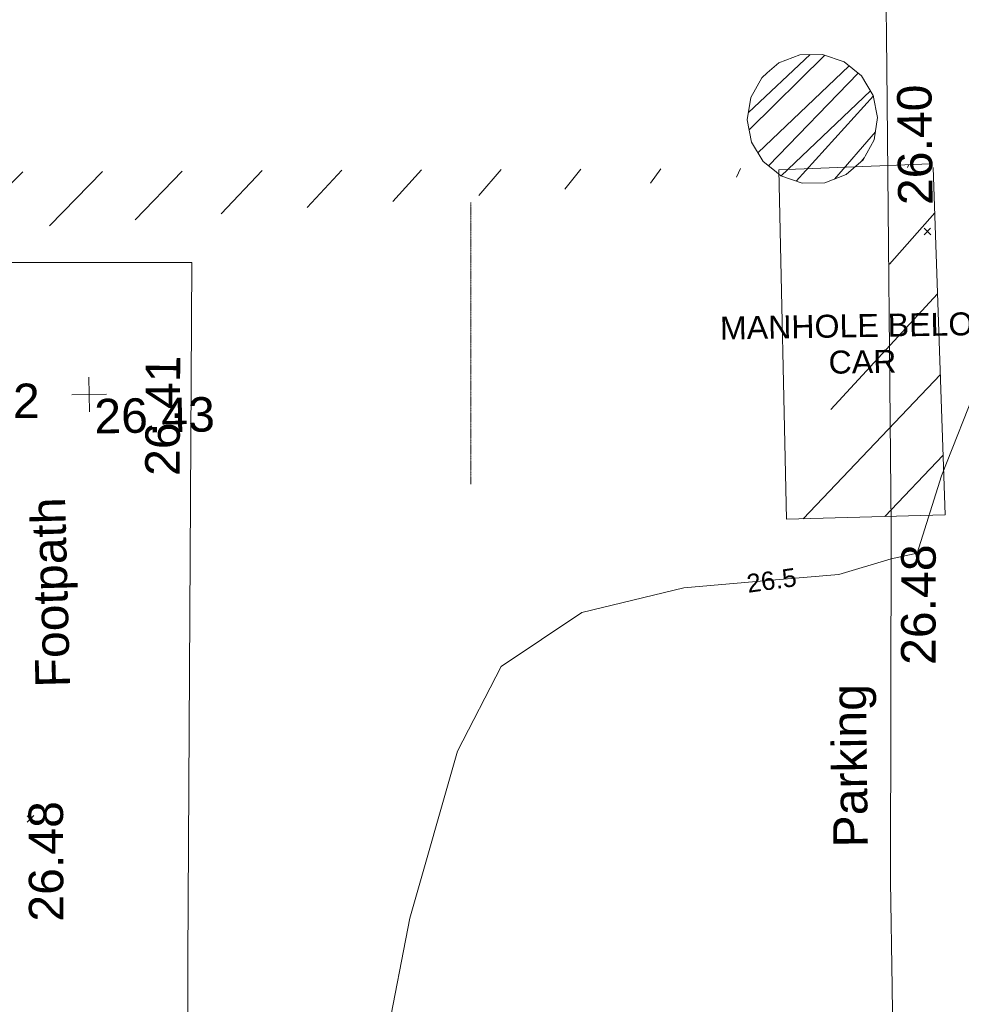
# Model space of a CAD drawing. Header units: millimetres. Extents: x -290717 to 520720, y -103372 to 287762.
# Tile 234 of 256: x 57022 to 67262, y 8956 to 19664. Entities that reach past the tile are written whole.
import ezdxf

# ---------------------------------------------------------------- set-up
doc = ezdxf.new("R2010")
doc.units = ezdxf.units.MM
for name, pattern in [('Dash', [6, 3, -3]), ('IMPORT-HIDDEN2 _3_', [4762.5, 3175, -1587.5]), ('IMPORT-UG_ELEC_STREET LIGHTING_QLB2 _2_', [2700, 1500, -300.0000000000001, 0, -250, 150, -300.0000000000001, 0, -200])]:
    doc.linetypes.add(name, pattern=pattern)
for name, color, linetype, lineweight, true_color in [('00_UAV_CONCRETE', 9, 'Continuous', 9, 0x808080), ('00_UAV_FOOTPATH', 7, 'Continuous', 9, 0xa50000), ('00_UAV_LEVEL_SPOT', 7, 'Continuous', 9, 0x666666), ('00_UAV_PARKING', 4, 'Continuous', 9, 0x00ffff), ('01_DTM_CONTOUR_MNR', 7, 'Continuous', 9, 0xa5a552), ('01_DTM_CONTOUR_MNR_LABELS', 7, 'Continuous', 9, 0xa5a552), ('12333-PUM-2D-U-0001-C01 - Rev2_REVIT IMPORT_dwg', 7, 'Continuous', 9, 0x767676), ('A_RHA_Line-RoomAreaSeperator', 4, 'Dash', 9, 0x00ffff), ('PUM-CHAMBER EXTENTS', 6, 'IMPORT-HIDDEN2 _3_', 9, 0xff00ff), ('PUM-UNABLE TO SURVEY', 190, 'Continuous', 9, 0x7f00ff)]:
    doc.layers.add(name, color=color, linetype=linetype, lineweight=lineweight, true_color=true_color)
doc.layers.add('GEN-TEXT', color=7, linetype='Continuous', lineweight=9)
doc.styles.add('Arial_1', font='arial.ttf', dxfattribs={"height": 250})
doc.styles.add('Swis721 Lt BT_1', font='swissl.ttf', dxfattribs={"height": 200})
doc.styles.add('Swis721 Lt BT_2', font='swissl.ttf', dxfattribs={"height": 375})

# ---------------------------------------------------------------- blocks, each defined once
blk = doc.blocks.new('12333-PUM-2D-U-0001-C01 - Rev2_REVIT IMPORT_dwg_UAV-2077255-Site Location Plan Existing')
at = {"layer": '00_UAV_LEVEL_SPOT', "color": 254, "true_color": 0xcccccc, "flags": 128}
for points in [[(500.0000000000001, 0), (0, 0), (0, 500.0000000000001)], [(0, -500.0000000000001), (0, 0), (-500.0000000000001, 0)]]:
    blk.add_lwpolyline(points, dxfattribs=at)
blk = doc.blocks.new('12333-PUM-2D-U-0001-C01 - Rev2_REVIT IMPORT_dwg_MGS62954_T2_Galway_ITM_3d_Rev1-2077680-Site Location Plan Existing')
at = {"layer": '00_UAV_CONCRETE', "color": 254, "true_color": 0xcccccc, "flags": 128}
blk.add_lwpolyline([(533960967.6665001, 725563844.2555001), (533960862.5970775, 725558845.472652), (533960842.6665, 725557897.2555), (533960788.7306634, 725553846.0748692), (533960788.6665002, 725553841.2555001), (533965682.6665001, 725553755.2555001)], dxfattribs=at)
at = {"layer": '00_UAV_PARKING', "color": 254, "true_color": 0xcccccc, "flags": 128}
for points in [[(533960967.6665001, 725563844.2555001), (533961082.5783217, 725568842.837552), (533961141.7295001, 725571415.8715), (533958715.8780045, 725571456.1563985)], [(533968742.7295001, 725574397.8715), (533968735.0546699, 725573401.5320109), (533968696.6065001, 725568410.2255001), (533968696.4523575, 725568402.2943459), (533968621.6065, 725564551.2255), (533968617.9209326, 725563405.014047), (533968611.6065, 725561441.2255), (533968549.087288, 725558406.265081), (533968521.6065, 725557072.2255), (533968465.6065001, 725553669.2255002), (533968203.7158793, 725553677.3214166), (533965682.6664901, 725553755.2555003)]]:
    blk.add_lwpolyline(points, dxfattribs=at)
at = {"layer": '01_DTM_CONTOUR_MNR', "color": 254, "true_color": 0xcccccc, "flags": 128}
blk.add_lwpolyline([(533963114.0716934, 725562960.0630625), (533963386.6357023, 725564245.1007825), (533963936.447293, 725566051.9751492), (533964430.0000002, 725566962.4836603), (533965314.6153848, 725567535.3846155), (533966430.0000002, 725567785.737052), (533967385.0057199, 725567850.2782388), (533968118.0332533, 725567899.8176978), (533968690.0000002, 725568060.0000001), (533968972.1390121, 725568115.9647456), (533969251.5623379, 725568952.1607071), (533970107.7597438, 725571012.4090067), (533970490, 725571220.0000001), (533972370.0000001, 725572560.0000002), (533973160.2144932, 725573483.1445942), (533973759.2629704, 725573871.5912013)], dxfattribs=at)
at = {"xscale": 0.375, "yscale": 0.375, "zscale": 0.375}
blk.add_blockref('12333-PUM-2D-U-0001-C01 - Rev2_REVIT IMPORT_dwg_UAV-2077255-Site Location Plan Existing', (533960000.0000001, 725570000), dxfattribs=at)
at = {"layer": '00_UAV_CONCRETE', "color": 251, "true_color": 0x666666, "insert": (533959245.4370162, 725564277.8989619), "char_height": 375, "width": 1495.902363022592, "attachment_point": 1, "rotation": 89.21213707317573, "line_spacing_factor": 1.005061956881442, "style": 'Swis721 Lt BT_2'}
blk.add_mtext('26.48', dxfattribs=at)
at = {"layer": '00_UAV_FOOTPATH', "color": 251, "true_color": 0x666666, "char_height": 375, "attachment_point": 1, "line_spacing_factor": 1.005061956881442, "style": 'Swis721 Lt BT_2'}
for s, insert, width, rotation in [('26.42', (533958154.3324873, 725570154.2746619), 1495.902363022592, 358.7979457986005), ('Footpath', (533959362.0925547, 725566818.2868403), 2436.183848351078, 90.5259575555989)]:
    blk.add_mtext(s, dxfattribs=dict(at, insert=insert, width=width, rotation=rotation))
at = {"layer": '00_UAV_LEVEL_SPOT', "insert": (533960051.8765643, 725569949.1441548), "char_height": 375, "width": 1495.902363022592, "attachment_point": 1, "line_spacing_factor": 1.005061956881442, "style": 'Swis721 Lt BT_2'}
blk.add_mtext('26.43', dxfattribs=at)
at = {"layer": '00_UAV_PARKING', "color": 251, "true_color": 0x666666, "char_height": 375, "attachment_point": 1, "line_spacing_factor": 1.005061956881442, "style": 'Swis721 Lt BT_2'}
for s, insert, width, rotation in [('26.40', (533968832.9225905, 725571903.5341206), 1495.902363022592, 89.5586577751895), ('26.41', (533960593.2252265, 725569104.1532856), 1495.902363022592, 88.68306594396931), ('26.48', (533968776.7823598, 725566905.2878411), 1495.902363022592, 88.88659171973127), ('Parking', (533968006.959736, 725564930.7857432), 2037.276551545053, 89.71124799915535)]:
    blk.add_mtext(s, dxfattribs=dict(at, insert=insert, width=width, rotation=rotation))
at = {"layer": '01_DTM_CONTOUR_MNR_LABELS', "color": 251, "true_color": 0x666666, "insert": (533967372.9087117, 725567949.0338944), "char_height": 200, "width": 620.5117196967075, "attachment_point": 2, "rotation": 6.983617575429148, "line_spacing_factor": 1.005061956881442, "style": 'Swis721 Lt BT_1'}
blk.add_mtext('26.5', dxfattribs=at)
blk = doc.blocks.new('12333-PUM-2D-U-0001-C01 - Rev2_REVIT IMPORT_dwg-1620468-Site Location Plan Existing')
at = {"layer": 'PUM-CHAMBER EXTENTS', "true_color": 0xffaaff}
h = blk.add_hatch(dxfattribs=at)
h.set_pattern_fill('FP_3', color=211, style=0, pattern_type=2)
h.set_pattern_definition([(45, (-533641079.65, -725615854.3560001), (-265.1650429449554, 265.1650429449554), []), (45, (-533640902.873, -725615854.3560001), (-265.1650429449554, 265.1650429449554), [])])
h.paths.add_polyline_path([(326714.4840119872, -43691.31622579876), (326960.6598727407, -43691.31622579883), (327191.9895125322, -43607.11912263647), (327380.5711626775, -43448.88032949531), (327503.6590930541, -43235.68578029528), (327546.4070827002, -42993.24988399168), (327503.6590930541, -42750.81398768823), (327380.3118385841, -42537.40183974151), (327191.9895125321, -42379.3806453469), (326960.6598727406, -42295.1835421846), (326714.4840119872, -42295.18354218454), (326483.1543721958, -42379.3806453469), (326294.5727220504, -42537.61943848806), (326171.4847916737, -42750.81398768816), (326128.7368020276, -42993.24988399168), (326171.4847916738, -43235.68578029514), (326294.5727220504, -43448.88032949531), (326483.1543721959, -43607.11912263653), (326702.0833553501, -43686.80275589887)])
at = {"layer": 'PUM-UNABLE TO SURVEY', "true_color": 0xffffd4}
h = blk.add_hatch(dxfattribs=at)
h.set_pattern_fill('FP_12', style=0, pattern_type=2)
h.set_pattern_definition([(45, (-533641079.65, -725615854.3560001), (-441.9417382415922, 441.9417382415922), [])])
h.paths.add_polyline_path([(326478.3501528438, -47344.35617865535), (328206.3501528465, -47326.35617861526), (328142.3501528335, -43547.35617863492), (328091.7662228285, -43549.07168536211), (326658.1005207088, -46921.52427775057)])
h.paths.add_polyline_path([(309585.35015292, -44172.35617863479), (312328.3501529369, -43797.35617863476), (312393.1752969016, -43334.82625065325), (309787.8046947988, -43307.39784615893)])
h.paths.add_polyline_path([(314779.3501529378, -44213.35617871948), (326462.0334655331, -43589.39657766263), (326383.6476485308, -43523.62306753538), (314841.3851631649, -43377.55991282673)])
h.paths.add_polyline_path([(307725.350152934, -43762.35617871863), (307835.9248455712, -43273.32765665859), (295233.1174567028, -43103.25692144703), (295185.5180985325, -43284.19489728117), (295072.2903490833, -43453.65219968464), (306554.5280522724, -43733.79095838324)])
h.paths.add_polyline_path([(294119.6921323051, -43430.41111298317), (294001.2953490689, -43238.49801812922), (293971.0063920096, -43086.22514828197), (287813.7425422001, -43010.99387663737), (287764.3501529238, -43275.35617863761), (294002.5302771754, -43427.55264780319)])
h.paths.add_polyline_path([(285829.3501528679, -42976.35617863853), (287815.2071889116, -43003.15466533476), (288485.3501528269, -39416.35617869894), (286593.3501528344, -39066.35617872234), (285891.298634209, -42659.31617595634)])
h.paths.add_polyline_path([(307835.9248455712, -43273.32765665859), (309792.0119898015, -43289.42277623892), (310569.3501528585, -39968.35617860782), (308707.3501528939, -39419.35617860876), (307846.7125196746, -43225.61801595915)])
h.paths.add_polyline_path([(312393.1752969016, -43334.82625065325), (314842.1040966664, -43367.87373829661), (315075.3501529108, -40225.35617870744), (312876.3501528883, -39887.35617871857), (312397.3485885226, -43305.04966400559)])
h.paths.add_polyline_path([(327259.4069556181, -43550.54917098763), (327362.8666276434, -43536.83730517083), (327277.1270130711, -43535.68027730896)])
h.paths.add_polyline_path([(327486.2405992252, -43538.50219628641), (328092.8627164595, -43546.49237221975), (328110.350152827, -43505.35617861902), (327489.913348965, -43538.30713914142)])
h.paths.add_polyline_path([(284750.598907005, -42477.65479609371), (285640.3501528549, -38415.35617865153), (283840.3501529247, -38054.35617861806), (283045.3501528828, -42103.35617861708), (283976.1148794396, -42307.65713441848)])
at = {"layer": 'GEN-TEXT', "color": 253, "true_color": 0xaaaaaa}
for p, q in [((328030.5061350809, -44276.64751640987), (328101.2168132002, -44205.93683829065)), ((328101.2168132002, -44276.64751640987), (328030.5061350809, -44205.93683829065)), ((318166.9948138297, -50494.71151770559), (318237.7054919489, -50424.00083958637)), ((318237.7054919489, -50494.71151770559), (318166.9948138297, -50424.00083958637))]:
    blk.add_line(p, q, dxfattribs=at)
at = {"layer": 'PUM-CHAMBER EXTENTS', "color": 211, "linetype": 'Continuous', "true_color": 0xffaaff, "flags": 128}
blk.add_lwpolyline([(327546.4070827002, -42993.24988399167), (327503.6590930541, -42750.81398768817), (327380.5711626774, -42537.61943848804), (327380.311838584, -42537.40183974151), (327191.989512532, -42379.38064534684), (326960.6598727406, -42295.18354218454), (326714.4840119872, -42295.18354218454), (326483.1543721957, -42379.38064534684), (326355.4064929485, -42486.5738437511), (326294.5727220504, -42537.61943848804), (326171.4847916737, -42750.81398768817), (326128.7368020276, -42993.24988399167), (326171.4847916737, -43235.68578029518), (326294.5727220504, -43448.8803294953), (326414.7539878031, -43549.72438537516), (326483.1543721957, -43607.11912263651), (326714.4840119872, -43691.31622579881), (326960.6598727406, -43691.31622579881), (327191.989512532, -43607.11912263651), (327380.5711626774, -43448.8803294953), (327503.6590930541, -43235.68578029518)], close=True, dxfattribs=at)
at = {"layer": 'PUM-UNABLE TO SURVEY', "color": 7, "true_color": 0xffffd4, "flags": 128}
blk.add_lwpolyline([(328110.3501528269, -43505.35617861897), (326462.3501528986, -43542.35617863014), (326478.3501528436, -47344.3561786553), (328206.3501528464, -47326.35617861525), (328142.3501528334, -43547.3561786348)], dxfattribs=at)
blk.add_blockref('12333-PUM-2D-U-0001-C01 - Rev2_REVIT IMPORT_dwg_MGS62954_T2_Galway_ITM_3d_Rev1-2077680-Site Location Plan Existing', (-533641079.6498471, -725615854.3561786))
at = {"layer": 'PUM-UNABLE TO SURVEY', "color": 51, "true_color": 0xffff7f, "insert": (327335.0489523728, -45127.48750479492), "char_height": 250, "width": 3682.086025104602, "attachment_point": 2, "line_spacing_factor": 0.9417779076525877, "style": 'Arial_1'}
blk.add_mtext('MANHOLE BELOW\\PCAR', dxfattribs=at)

msp = doc.modelspace()

# ---------------------------------------------------------------- linework, layer by layer
at = {"layer": 'A_RHA_Line-RoomAreaSeperator'}
for q in [(61929.50000007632, 17677.22878646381), (61929.50000007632, 17612.99999962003)]:
    msp.add_line((61929.50000007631, 14612.99999962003), q, dxfattribs=at)

# ---------------------------------------------------------------- block references
at = {"layer": '12333-PUM-2D-U-0001-C01 - Rev2_REVIT IMPORT_dwg', "color": 254, "linetype": 'IMPORT-UG_ELEC_STREET LIGHTING_QLB2 _2_', "true_color": 0xffd4d4, "rotation": 0.9999999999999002}
msp.add_blockref('12333-PUM-2D-U-0001-C01 - Rev2_REVIT IMPORT_dwg-1620468-Site Location Plan Existing', (-261895.0770586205, 55869.5817132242), dxfattribs=at)

doc.saveas('drawing.dxf')
